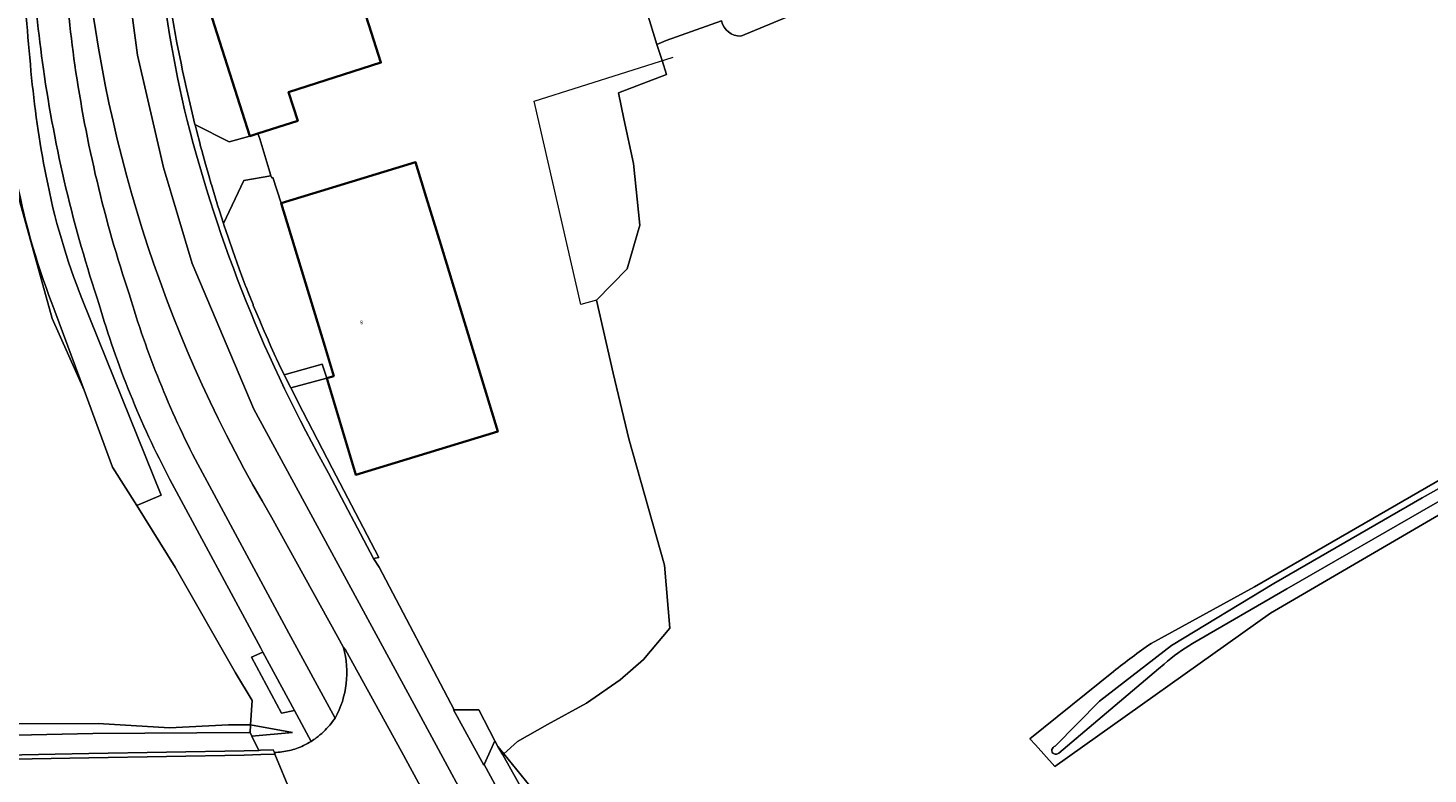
# Model space of a CAD drawing. Header units: metres. Extents: x 201541 to 204988, y 387833 to 394342.
# Tile 189 of 214: x 203102 to 203234, y 392314 to 392384. Entities that reach past the tile are written whole.
import ezdxf
from ezdxf.enums import TextEntityAlignment as Align

# ---------------------------------------------------------------- set-up
doc = ezdxf.new("R2010")
doc.units = ezdxf.units.M
for name, color, linetype, lineweight in [('B-WE-GR-BOUWLAND-GV', 80, 'Continuous', 13), ('B-WE-GR-GRAS-GV', 60, 'Continuous', 13), ('B-WE-GR-GROENVOORZIENING-GV', 80, 'Continuous', 18), ('B-WE-IE-TERREINAFSCHEIDING_KUNSTMATIG_HEKWERK-G', 20, 'IE-TERREINAFSCHEIDING-KUNSTMATIG', 18), ('B-WE-IE-TERREINAFSCHEIDING_KUNSTMATIG_MUUR-G', 90, 'IE-TERREINAFSCHEIDING-KUNSTMATIG-DICHT', 18), ('B-WE-OG-BEBOUWING-GV', 7, 'Continuous', 35), ('B-WE-OG-BEBOUWING-T18', 10, 'Continuous', 18), ('B-WE-OG-TERREIN_CULTUURSCHEIDING-GV', 7, 'Continuous', 18), ('B-WE-OG-TERREIN_ERF-GV', 7, 'Continuous', 18), ('B-WE-OG-WATER-GV', 130, 'Continuous', 18), ('B-WE-OG-WATER_GREPPEL-GV', 160, 'Continuous', 18), ('B-WE-OG-WATER_SLOOT-GV', 120, 'Continuous', 18), ('B-WE-OG-WEG-GV', 7, 'Continuous', 18), ('B-WE-VH-ONVERHARD-GV', 252, 'Continuous', 18), ('B-WE-VH-VERHARDING_ASFALT-GV', 252, 'Continuous', 18), ('B-WE-VH-VERHARDING_BETON-GV', 252, 'Continuous', 18), ('B-WE-VH-VERHARDING_BETONSTRAATSTEEN-GV', 252, 'Continuous', 18), ('B-WE-VH-VERHARDING_GRASBETONSTEEN-GV', 70, 'Continuous', 18), ('B-WE-VH-VERHARDING_HALFVERHARDING-GV', 252, 'Continuous', 18), ('B-WE-VH-VERHARDING_OPEN-GV', 252, 'Continuous', 18)]:
    doc.layers.add(name, color=color, linetype=linetype, lineweight=lineweight)
doc.styles.add('NLCS-ISO-M200-T18', font='NLCS-ISO.ttf', dxfattribs={"height": 0.36})
doc.linetypes.add('IE-TERREINAFSCHEIDING-KUNSTMATIG', pattern='A,4,[82,NLCS.SHX,S=0.75,R=90,X=0,Y=0],4,-2', length=10)
doc.linetypes.add('IE-TERREINAFSCHEIDING-KUNSTMATIG-DICHT', pattern='A,8,-1,[82,NLCS.SHX,S=0.75,R=90,X=0,Y=0],-1', length=10)

msp = doc.modelspace()

# ---------------------------------------------------------------- linework, layer by layer
at = {"layer": 'B-WE-GR-BOUWLAND-GV'}
msp.add_lwpolyline([(203071.758, 392318.664), (203108.393, 392318.677), (203115.14, 392318.276), (203120.73, 392318.547), (203122.128, 392318.546), (203122.819, 392318.563), (203122.949, 392320.845), (203121.384, 392323.465), (203115.695, 392333.46), (203112.045, 392339.297), (203109.77, 392342.935), (203107.083, 392350.207), (203104.037, 392357.006), (203100.521, 392369.716)], dxfattribs=at)
at = {"layer": 'B-WE-GR-GRAS-GV'}
for points in [[(203219.483, 392404.578), (203169.163, 392383.688)], [(203118.093, 392394.252), (203121.197, 392395.061), (203138.076, 392399.331), (203140.23, 392399.847), (203146.887, 392395.215), (203152.712, 392394.413), (203158.483, 392391.927), (203161.238, 392382.905), (203162.122, 392383.277), (203167.337, 392385.137)], [(203167.337, 392385.137), (203162.122, 392383.277), (203161.238, 392382.905), (203161.72, 392381.392), (203162.145, 392380.057), (203157.615, 392378.332), (203158.118, 392375.888), (203159.017, 392371.646), (203159.628, 392365.814), (203158.406, 392361.681), (203155.519, 392358.715), (203157.107, 392351.815), (203158.568, 392345.622), (203161.963, 392333.646), (203162.47, 392327.687), (203159.967, 392324.737), (203157.774, 392322.808), (203154.571, 392320.618), (203150.873, 392318.583), (203148.064, 392316.967), (203146.765, 392315.82)], [(203146.765, 392315.82), (203150.867, 392310.778), (203163.723, 392293.298), (203174.9, 392274.388), (203195.897, 392238.865), (203228.804, 392187.993), (203242.967, 392159.619), (203259.272, 392181.214), (203270.401, 392195.625), (203300.539, 392231.589), (203313.331, 392247.798), (203306.67, 392264.005), (203302.27, 392273.492), (203294.65, 392287.515), (203286.842, 392301.054), (203277.298, 392317.575), (203265.504, 392337.776), (203256.88, 392352.875), (203255.95, 392352.373)], [(203255.399, 392350.198), (203219.249, 392329.12), (203198.865, 392314.618), (203197.03, 392316.653), (203196.499, 392317.241), (203204.404, 392323.607)], [(203207.951, 392326.258), (203217.742, 392331.594), (203236.23, 392342.286), (203238.181, 392343.819), (203240.686, 392345.789), (203243.562, 392349.651), (203243.915, 392349.901)]]:
    msp.add_lwpolyline(points, dxfattribs=at)
for points in [[(203169.163, 392383.688, -0.3449783), (203167.337, 392385.137)], [(203204.404, 392323.607, -0.0154917), (203207.951, 392326.258)]]:
    msp.add_lwpolyline(points, format="xyb", dxfattribs=at)
at = {"layer": 'B-WE-GR-GROENVOORZIENING-GV'}
msp.add_lwpolyline([(203150.867, 392310.778), (203146.765, 392315.82), (203146.205, 392316.509), (203146.649, 392315.718), (203149.377, 392310.853)], dxfattribs=at)
at = {"layer": 'B-WE-IE-TERREINAFSCHEIDING_KUNSTMATIG_HEKWERK-G'}
for points in [[(203155.519, 392358.715), (203154.032, 392358.33), (203149.637, 392377.548), (203162.774, 392381.727)], [(203146.765, 392315.82), (203148.064, 392316.967), (203150.873, 392318.583), (203154.571, 392320.618), (203157.774, 392322.808), (203159.967, 392324.737), (203162.47, 392327.687), (203161.963, 392333.646), (203158.568, 392345.622), (203157.107, 392351.815), (203155.519, 392358.715)]]:
    msp.add_lwpolyline(points, dxfattribs=at)
at = {"layer": 'B-WE-IE-TERREINAFSCHEIDING_KUNSTMATIG_MUUR-G'}
for points in [[(203123.511, 392374.493), (203123.689, 392373.987)], [(203124.638, 392370.829), (203124.74, 392370.494)], [(203124.74, 392370.494), (203124.815, 392370.287), (203124.93, 392370.326), (203125.694, 392367.892)]]:
    msp.add_lwpolyline(points, dxfattribs=at)
at = {"layer": 'B-WE-OG-BEBOUWING-GV'}
for points in [[(203123.511, 392374.493), (203127.28, 392375.696), (203126.413, 392378.415), (203135.135, 392381.197), (203133.993, 392384.776), (203131.487, 392392.637), (203118.229, 392388.409), (203122.745, 392374.249)], [(203125.694, 392367.892), (203129.823, 392354.363), (203130.673, 392351.546), (203130.015, 392351.348), (203132.779, 392342.197), (203146.19, 392346.287), (203140.792, 392363.984), (203139.429, 392368.456), (203138.417, 392371.772)]]:
    msp.add_lwpolyline(points, close=True, dxfattribs=at)
at = {"layer": 'B-WE-OG-TERREIN_CULTUURSCHEIDING-GV'}
for points in [[(203124.794, 392338.207, -0.1094077), (203107.235, 392391.323)], [(203101.271, 392390.665, 0.0106305), (203102.05, 392380.385)], [(203103.22, 392380.585, -0.0171602), (203102.163, 392390.764)], [(203105.151, 392391.093, 0.0173383), (203106.2, 392380.965)], [(203108.5, 392358.315, -0.0449977), (203103.22, 392380.585)], [(203106.2, 392380.965, 0.0448978), (203111.36, 392359.225)], [(203102.05, 392380.385, 0.0253176), (203103.477, 392370.466)], [(203103.477, 392370.466, 0.0471191), (203106.92, 392358.725)], [(203115.18, 392341.775, -0.0505518), (203108.5, 392358.315)], [(203111.36, 392359.225, 0.0483122), (203117.82, 392343.205)], [(203130.813, 392319.184, 0.1949455), (203131.584, 392325.878)], [(203125.06, 392315.935, 0.0503227), (203126.489, 392316.127)], [(203126.489, 392316.127, 0.0520844), (203127.813, 392316.59)], [(203127.813, 392316.59, 0.02991), (203128.547, 392316.994)]]:
    msp.add_lwpolyline(points, format="xyb", dxfattribs=at)
for points in [[(203106.92, 392358.725), (203114.37, 392340.285), (203112.045, 392339.297)], [(203117.82, 392343.205), (203126.43, 392327.225), (203130.813, 392319.184)], [(203128.547, 392316.994), (203126.98, 392319.905), (203125.727, 392319.656), (203122.914, 392324.953), (203123.96, 392325.435), (203123.79, 392325.805), (203115.18, 392341.775)], [(203112.045, 392339.297), (203115.695, 392333.46), (203121.384, 392323.465), (203122.949, 392320.845), (203122.819, 392318.563), (203126.761, 392317.828), (203122.94, 392317.491), (203123.588, 392316.143), (203123.765, 392316.149), (203124.957, 392316.188), (203125.06, 392315.935)], [(203131.584, 392325.878), (203131.018, 392326.899), (203124.794, 392338.207)]]:
    msp.add_lwpolyline(points, dxfattribs=at)
msp.add_lwpolyline([(203148.556, 392308.047), (203153.621, 392298.687), (203165.037, 392277.694), (203174.939, 392259.477), (203180.196, 392249.859), (203181.472, 392250.653), (203181.678, 392250.781), (203171.055, 392270.464), (203165.302, 392282.266), (203158.921, 392294.346), (203149.377, 392310.853), (203146.649, 392315.718), (203146.205, 392316.509), (203145.916, 392317.031), (203144.904, 392314.795)], close=True, dxfattribs=at)
at = {"layer": 'B-WE-OG-TERREIN_ERF-GV'}
msp.add_lwpolyline([(203133.993, 392384.776), (203135.135, 392381.197), (203126.413, 392378.415), (203127.28, 392375.696), (203123.511, 392374.493), (203123.689, 392373.987), (203124.638, 392370.829), (203124.74, 392370.494), (203124.815, 392370.287), (203124.93, 392370.326), (203125.694, 392367.892), (203138.417, 392371.772), (203139.429, 392368.456), (203140.792, 392363.984), (203146.19, 392346.287), (203132.779, 392342.197), (203130.015, 392351.348), (203126.61, 392350.421), (203127.749, 392348.204), (203130.512, 392342.823), (203134.932, 392334.383), (203134.431, 392334.28), (203134.96, 392333.457), (203142.067, 392319.97), (203144.392, 392319.986), (203145.916, 392317.031), (203146.205, 392316.509), (203146.765, 392315.82), (203148.064, 392316.967), (203150.873, 392318.583), (203154.571, 392320.618), (203157.774, 392322.808), (203159.967, 392324.737), (203162.47, 392327.687), (203161.963, 392333.646), (203158.568, 392345.622), (203157.107, 392351.815), (203155.519, 392358.715), (203158.406, 392361.681), (203159.628, 392365.814), (203159.017, 392371.646), (203158.118, 392375.888), (203157.615, 392378.332), (203162.145, 392380.057), (203161.72, 392381.392), (203161.238, 392382.905), (203158.483, 392391.927)], dxfattribs=at)
at = {"layer": 'B-WE-OG-WATER-GV'}
for points in [[(203254.527, 392351.728), (203249.63, 392349.008), (203233.599, 392340.023), (203219.564, 392331.918), (203209.903, 392326.052), (203203.073, 392320.786), (203198.901, 392316.529)], [(203211.883, 392326.249), (203220.784, 392331.434), (203234.81, 392339.491), (203254.977, 392350.843)], [(203199.223, 392315.872), (203208.65, 392323.856)], [(203208.65, 392323.856), (203209.202, 392324.309)]]:
    msp.add_lwpolyline(points, dxfattribs=at)
for points in [[(203209.202, 392324.309, -0.0505612), (203211.883, 392326.249)], [(203198.901, 392316.529, 1.3575812), (203199.223, 392315.872)]]:
    msp.add_lwpolyline(points, format="xyb", dxfattribs=at)
at = {"layer": 'B-WE-OG-WATER_GREPPEL-GV'}
for points in [[(203102.05, 392380.385, -0.0106305), (203101.271, 392390.665)], [(203103.477, 392370.466, -0.0253176), (203102.05, 392380.385)], [(203106.92, 392358.725, -0.0471191), (203103.477, 392370.466)], [(203100.728, 392369.931, 0.0469733), (203104.319, 392357.688)]]:
    msp.add_lwpolyline(points, format="xyb", dxfattribs=at)
msp.add_lwpolyline([(203104.319, 392357.688), (203107.083, 392350.207), (203109.77, 392342.935), (203112.045, 392339.297), (203114.37, 392340.285), (203106.92, 392358.725)], dxfattribs=at)
at = {"layer": 'B-WE-OG-WATER_SLOOT-GV'}
for points in [[(203169.163, 392383.688), (203219.483, 392404.578)], [(203098.623, 392384.253), (203098.667, 392383.546), (203098.789, 392382.157), (203100.521, 392369.716), (203104.037, 392357.006), (203107.083, 392350.207), (203104.319, 392357.688)], [(203254.109, 392352.92), (203238.181, 392343.819), (203236.23, 392342.286), (203217.742, 392331.594), (203207.951, 392326.258)], [(203198.901, 392316.529), (203203.073, 392320.786), (203209.903, 392326.052), (203219.564, 392331.918), (203233.599, 392340.023), (203249.63, 392349.008), (203254.527, 392351.728)], [(203197.03, 392316.653), (203198.865, 392314.618), (203219.249, 392329.12), (203255.399, 392350.198)], [(203254.977, 392350.843), (203234.81, 392339.491), (203220.784, 392331.434), (203211.883, 392326.249)], [(203208.65, 392323.856), (203199.223, 392315.872)], [(203209.202, 392324.309), (203208.65, 392323.856)], [(203204.404, 392323.607), (203196.499, 392317.241), (203197.03, 392316.653)]]:
    msp.add_lwpolyline(points, dxfattribs=at)
for points in [[(203167.337, 392385.137, 0.3449783), (203169.163, 392383.688)], [(203104.319, 392357.688, -0.0469733), (203100.728, 392369.931)], [(203207.951, 392326.258, 0.0154917), (203204.404, 392323.607)], [(203211.883, 392326.249, 0.0505612), (203209.202, 392324.309)], [(203199.223, 392315.872, -1.3575812), (203198.901, 392316.529)]]:
    msp.add_lwpolyline(points, format="xyb", dxfattribs=at)
at = {"layer": 'B-WE-OG-WEG-GV'}
for points in [[(203033.034, 392316.102), (203041.931, 392316.293), (203056.458, 392316.884), (203071.65, 392316.94), (203107.884, 392317.741), (203122.661, 392317.828), (203122.777, 392317.83), (203122.819, 392318.563), (203122.128, 392318.546), (203120.73, 392318.547), (203115.14, 392318.276), (203108.393, 392318.677), (203071.758, 392318.664), (203056.566, 392318.644), (203041.975, 392317.783)], [(203024.46, 392314.177), (203024.483, 392314.177), (203026.705, 392314.216), (203041.29, 392314.644), (203059.279, 392314.868), (203077.358, 392315.205), (203093.205, 392315.572), (203107.516, 392315.839), (203122.21, 392316.098), (203123.588, 392316.143), (203122.94, 392317.491), (203122.777, 392317.83), (203122.661, 392317.828), (203107.884, 392317.741), (203071.65, 392316.94), (203056.458, 392316.884), (203041.931, 392316.293), (203033.034, 392316.102), (203029.996, 392316.21), (203026.041, 392316.35), (203024.293, 392316.394)]]:
    msp.add_lwpolyline(points, close=True, dxfattribs=at)
at = {"layer": 'B-WE-VH-ONVERHARD-GV'}
msp.add_lwpolyline([(203122.94, 392317.491), (203126.761, 392317.828), (203122.819, 392318.563), (203122.777, 392317.83)], close=True, dxfattribs=at)
at = {"layer": 'B-WE-VH-VERHARDING_ASFALT-GV'}
for points in [[(203124.794, 392338.207), (203131.018, 392326.899), (203131.584, 392325.878), (203131.8, 392325.664), (203137.087, 392316.033), (203142.921, 392305.269), (203143.024, 392305.039), (203145.815, 392306.557), (203138.266, 392320.464), (203123.111, 392348.414), (203117.303, 392362.208), (203114.581, 392371.283), (203112.13, 392381.9), (203110.769, 392392.064), (203110.447, 392399.7), (203106.826, 392399.663)], [(203113.795, 392399.733), (203110.447, 392399.7), (203110.769, 392392.064), (203112.13, 392381.9), (203114.581, 392371.283), (203117.303, 392362.208), (203123.111, 392348.414), (203138.266, 392320.464), (203145.815, 392306.557), (203148.556, 392308.047), (203144.904, 392314.795), (203144.855, 392314.732), (203141.997, 392319.976), (203142.067, 392319.97), (203134.96, 392333.457), (203134.431, 392334.28), (203130.191, 392342.357)], [(203126.638, 392312.048), (203125.118, 392315.793), (203123.778, 392315.749), (203122.22, 392315.698), (203107.523, 392315.439), (203093.213, 392315.172), (203077.366, 392314.805), (203059.285, 392314.468), (203041.298, 392314.244), (203026.714, 392313.816)]]:
    msp.add_lwpolyline(points, dxfattribs=at)
for points in [[(203107.235, 392391.323, 0.1094077), (203124.794, 392338.207)], [(203116.824, 392375.726, -0.0399392), (203114.148, 392392.085)], [(203130.191, 392342.357, -0.0663243), (203116.824, 392375.726)]]:
    msp.add_lwpolyline(points, format="xyb", dxfattribs=at)
at = {"layer": 'B-WE-VH-VERHARDING_BETON-GV'}
for points in [[(203102.163, 392390.764, 0.0171602), (203103.22, 392380.585)], [(203106.2, 392380.965, -0.0173383), (203105.151, 392391.093)], [(203103.22, 392380.585, 0.0449977), (203108.5, 392358.315)], [(203111.36, 392359.225, -0.0448978), (203106.2, 392380.965)], [(203108.5, 392358.315, 0.0505518), (203115.18, 392341.775)], [(203117.82, 392343.205, -0.0483122), (203111.36, 392359.225)], [(203129.029, 392317.328, 0.0615298), (203130.291, 392318.537)], [(203130.291, 392318.537, 0.0127769), (203130.813, 392319.184)], [(203128.547, 392316.994, 0.0198442), (203129.029, 392317.328)]]:
    msp.add_lwpolyline(points, format="xyb", dxfattribs=at)
for points in [[(203130.813, 392319.184), (203126.43, 392327.225), (203117.82, 392343.205)], [(203115.18, 392341.775), (203123.79, 392325.805), (203123.96, 392325.435), (203126.98, 392319.905), (203128.547, 392316.994)]]:
    msp.add_lwpolyline(points, dxfattribs=at)
at = {"layer": 'B-WE-VH-VERHARDING_BETONSTRAATSTEEN-GV'}
for points in [[(203114.148, 392392.085, 0.0399392), (203116.824, 392375.726)], [(203115.85, 392383.065, -0.0092557), (203115.333, 392385.967)], [(203116.824, 392375.726, 0.0663243), (203130.191, 392342.357)], [(203131.584, 392325.878, -0.1949455), (203130.813, 392319.184)], [(203130.291, 392318.537, -0.0615298), (203129.029, 392317.328)], [(203130.813, 392319.184, -0.0127769), (203130.291, 392318.537)], [(203129.029, 392317.328, -0.0198442), (203128.547, 392316.994)], [(203126.489, 392316.127, -0.0503227), (203125.06, 392315.935)], [(203127.813, 392316.59, -0.0520844), (203126.489, 392316.127)], [(203128.547, 392316.994, -0.02991), (203127.813, 392316.59)]]:
    msp.add_lwpolyline(points, format="xyb", dxfattribs=at)
for points in [[(203130.191, 392342.357), (203134.431, 392334.28), (203134.932, 392334.383), (203130.512, 392342.823), (203127.749, 392348.204), (203126.61, 392350.421), (203126.062, 392351.532), (203125.993, 392351.671), (203125.497, 392352.716), (203125.276, 392353.182), (203125.214, 392353.312), (203124.743, 392354.348), (203124.505, 392354.873), (203124.463, 392354.965), (203124.108, 392355.783), (203123.745, 392356.618), (203123.739, 392356.631), (203123.432, 392357.36), (203123.073, 392358.233), (203123.042, 392358.308), (203122.609, 392359.402), (203122.387, 392359.964), (203122.374, 392359.996), (203122.093, 392360.741), (203121.733, 392361.695), (203121.12, 392363.405), (203120.711, 392364.597), (203120.68, 392364.688), (203120.5, 392365.231), (203120.294, 392365.852), (203120.253, 392365.975), (203119.873, 392367.168), (203119.698, 392367.718), (203119.66, 392367.836), (203119.332, 392368.919), (203119.105, 392369.668), (203119.094, 392369.705), (203118.858, 392370.511), (203118.575, 392371.503), (203118.553, 392371.582), (203118.198, 392372.882), (203118.059, 392373.389), (203118.038, 392373.467), (203117.691, 392374.811), (203117.564, 392375.305), (203117.55, 392375.358), (203117.284, 392376.456), (203117.09, 392377.255), (203117.085, 392377.276), (203116.655, 392379.16), (203116.646, 392379.2), (203116.384, 392380.429), (203116.235, 392381.13), (203115.85, 392383.065)], [(203143.269, 392304.49), (203143.024, 392305.039), (203142.921, 392305.269), (203137.087, 392316.033), (203131.8, 392325.664), (203131.584, 392325.878)], [(203125.06, 392315.935), (203125.118, 392315.793), (203126.638, 392312.048), (203127.25, 392312.065), (203130.443, 392311.678), (203131.52, 392311.547), (203133.1, 392311.355), (203134.358, 392311.102), (203135.309, 392310.835)]]:
    msp.add_lwpolyline(points, dxfattribs=at)
msp.add_lwpolyline([(203123.96, 392325.435), (203122.914, 392324.953), (203125.727, 392319.656), (203126.98, 392319.905)], close=True, dxfattribs=at)
at = {"layer": 'B-WE-VH-VERHARDING_GRASBETONSTEEN-GV'}
msp.add_lwpolyline([(203026.714, 392313.816), (203041.298, 392314.244), (203059.285, 392314.468), (203077.366, 392314.805), (203093.213, 392315.172), (203107.523, 392315.439), (203122.22, 392315.698), (203123.778, 392315.749), (203125.118, 392315.793), (203125.06, 392315.935), (203124.957, 392316.188), (203123.765, 392316.149), (203123.588, 392316.143), (203122.21, 392316.098), (203107.516, 392315.839), (203093.205, 392315.572), (203077.358, 392315.205), (203059.279, 392314.868), (203041.29, 392314.644), (203026.705, 392314.216), (203024.483, 392314.177), (203024.46, 392314.177), (203012.811, 392313.969), (203001.46, 392313.741)], dxfattribs=at)
at = {"layer": 'B-WE-VH-VERHARDING_HALFVERHARDING-GV'}
msp.add_lwpolyline([(203115.85, 392383.065), (203116.235, 392381.13), (203116.384, 392380.429), (203116.646, 392379.2), (203116.655, 392379.16), (203117.085, 392377.276), (203117.09, 392377.255), (203117.284, 392376.456), (203117.55, 392375.358), (203120.795, 392373.699), (203122.745, 392374.249), (203118.229, 392388.409), (203117.981, 392388.645), (203115.333, 392385.967)], dxfattribs=at)
msp.add_lwpolyline([(203115.333, 392385.967, 0.0092557), (203115.85, 392383.065)], format="xyb", dxfattribs=at)
msp.add_lwpolyline([(203120.253, 392365.975), (203120.294, 392365.852), (203120.5, 392365.231), (203120.68, 392364.688), (203120.711, 392364.597), (203121.12, 392363.405), (203121.733, 392361.695), (203122.093, 392360.741), (203122.374, 392359.996), (203122.387, 392359.964), (203122.609, 392359.402), (203123.042, 392358.308), (203123.073, 392358.233), (203123.432, 392357.36), (203123.739, 392356.631), (203123.745, 392356.618), (203124.108, 392355.783), (203124.463, 392354.965), (203124.505, 392354.873), (203124.743, 392354.348), (203125.214, 392353.312), (203125.276, 392353.182), (203125.497, 392352.716), (203125.993, 392351.671), (203129.567, 392352.663), (203130.015, 392351.348), (203130.673, 392351.546), (203129.823, 392354.363), (203125.694, 392367.892), (203124.93, 392370.326), (203124.815, 392370.287), (203124.74, 392370.494), (203122.169, 392370.03)], close=True, dxfattribs=at)
at = {"layer": 'B-WE-VH-VERHARDING_OPEN-GV'}
for points in [[(203117.55, 392375.358), (203117.564, 392375.305), (203117.691, 392374.811), (203118.038, 392373.467), (203118.059, 392373.389), (203118.198, 392372.882), (203118.553, 392371.582), (203118.575, 392371.503), (203118.858, 392370.511), (203119.094, 392369.705), (203119.105, 392369.668), (203119.332, 392368.919), (203119.66, 392367.836), (203119.698, 392367.718), (203119.873, 392367.168), (203120.253, 392365.975), (203122.169, 392370.03), (203124.74, 392370.494), (203124.638, 392370.829), (203123.689, 392373.987), (203123.511, 392374.493), (203122.745, 392374.249), (203120.795, 392373.699)], [(203126.61, 392350.421), (203130.015, 392351.348), (203129.567, 392352.663), (203125.993, 392351.671), (203126.062, 392351.532)], [(203142.067, 392319.97), (203141.997, 392319.976), (203144.855, 392314.732), (203144.904, 392314.795), (203145.916, 392317.031), (203144.392, 392319.986)]]:
    msp.add_lwpolyline(points, close=True, dxfattribs=at)

# ---------------------------------------------------------------- texts
at = {"layer": 'B-WE-OG-BEBOUWING-T18', "style": 'NLCS-ISO-M200-T18'}
msp.add_text('8', height=0.36, rotation=16.9, dxfattribs=at).set_placement((203133.317, 392356.618), align=Align.MIDDLE)

doc.saveas('drawing.dxf')
